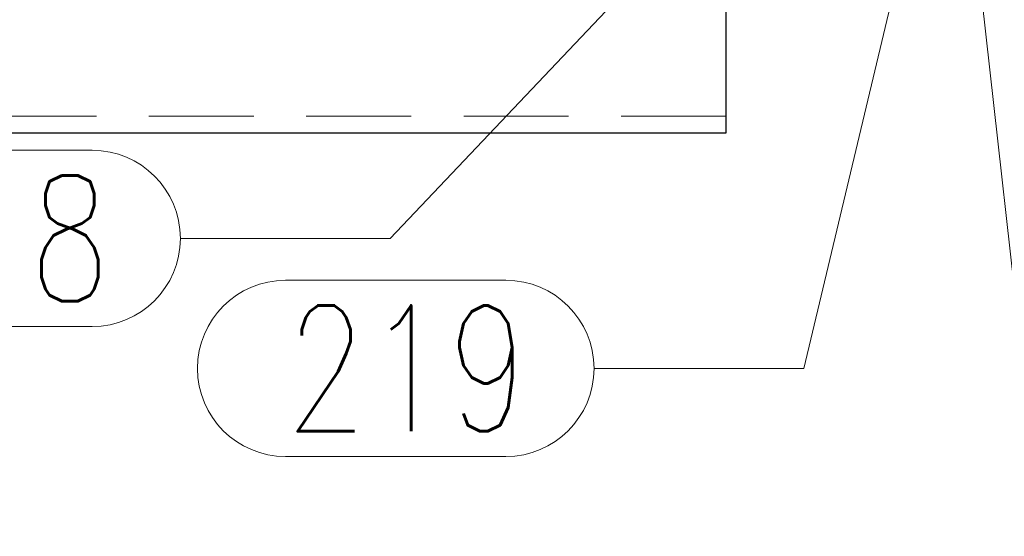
# Model space of a CAD drawing. Header units: millimetres. Extents: x -144 to 709, y 12312 to 12982.
# Tile 39 of 57: x 171 to 194, y 12722 to 12735. Entities that reach past the tile are written whole.
import ezdxf

# ---------------------------------------------------------------- set-up
doc = ezdxf.new("R2010")
doc.units = ezdxf.units.MM
doc.header["$LTSCALE"] = 10
doc.linetypes.add('HIDDEN', pattern=[0.375, 0.25, -0.125])
for name, color, linetype, lineweight in [('PS_Hidden', 2, 'HIDDEN', 9), ('PS_Pos', 1, 'Continuous', 15), ('PS_Shape', 161, 'Continuous', 30), ('PS_SOLID', 7, 'Continuous', 30)]:
    doc.layers.add(name, color=color, linetype=linetype, lineweight=lineweight)
doc.styles.add('simplex', font='simplex.shx', dxfattribs={"width": 0.75})

# ---------------------------------------------------------------- blocks, each defined once
blk = doc.blocks.new('*X283')
at = {"layer": 'PS_Hidden', "color": 2, "linetype": 'HIDDEN'}
blk.add_line((187.768, 12732.503), (151.867, 12732.503), dxfattribs=at)
at = {"layer": 'PS_SOLID', "color": 7, "linetype": 'Continuous'}
for p, q in [((187.768, 12735.103), (187.768, 12732.103)), ((187.768, 12732.103), (151.867, 12732.103))]:
    blk.add_line(p, q, dxfattribs=at)
blk = doc.blocks.new('*X309')
at = {"color": 1}
for p, q in [((192.54, 12747.253), (195.064, 12724.593)), ((202.164, 12726.693), (207.522, 12726.693)), ((195.064, 12724.593), (200.064, 12724.593)), ((202.164, 12722.493), (207.522, 12722.493))]:
    blk.add_line(p, q, dxfattribs=at)
for centre, start, end in [((202.164, 12724.593), 90, 270), ((207.522, 12724.593), 270, 90)]:
    blk.add_arc(centre, 2.1, start, end, dxfattribs=at)
at = {"color": 2, "style": 'simplex', "width": 0.75}
blk.add_text('217', height=3, dxfattribs=at).set_placement((202.164, 12723.093))
blk = doc.blocks.new('*X310')
at = {"color": 1}
for p, q in [((191.63, 12742.103), (179.766, 12729.594)), ((167.309, 12731.694), (172.666, 12731.694)), ((174.766, 12729.594), (179.766, 12729.594)), ((167.309, 12727.494), (172.666, 12727.494))]:
    blk.add_line(p, q, dxfattribs=at)
blk.add_arc((172.666, 12729.594), 2.1, 270, 90, dxfattribs=at)
at = {"color": 2, "style": 'simplex', "width": 0.75}
blk.add_text('218', height=3, dxfattribs=at).set_placement((167.309, 12728.094))
blk = doc.blocks.new('*X312')
at = {"color": 1}
for p, q in [((192.54, 12738.703), (189.625, 12726.495)), ((177.275, 12728.595), (182.525, 12728.595)), ((184.625, 12726.495), (189.625, 12726.495)), ((177.275, 12724.395), (182.525, 12724.395))]:
    blk.add_line(p, q, dxfattribs=at)
for centre, start, end in [((177.275, 12726.495), 90, 270), ((182.525, 12726.495), 270, 90)]:
    blk.add_arc(centre, 2.1, start, end, dxfattribs=at)
at = {"color": 2, "style": 'simplex', "width": 0.75}
blk.add_text('219', height=3, dxfattribs=at).set_placement((177.275, 12724.995))

msp = doc.modelspace()

# ---------------------------------------------------------------- block references
at = {"layer": 'PS_Pos'}
for name in ['*X309', '*X310', '*X312']:
    msp.add_blockref(name, (0, 0), dxfattribs=at)
at = {"layer": 'PS_Shape', "color": 6}
msp.add_blockref('*X283', (0, 0), dxfattribs=at)

doc.saveas('drawing.dxf')
